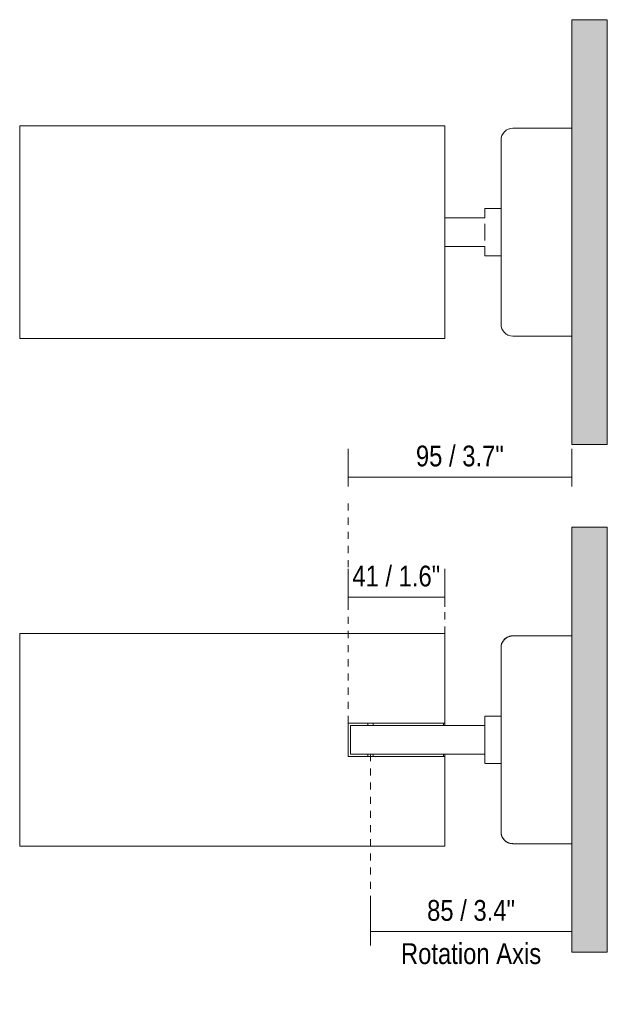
# Model space of a CAD drawing. Header units: millimetres. Extents: x -6666 to -5030, y 21 to 6666.
# Tile 2 of 2: x -6333 to -6084, y 6249 to 6666. Entities that reach past the tile are written whole.
import ezdxf

# ---------------------------------------------------------------- set-up
doc = ezdxf.new("R2010")
doc.units = ezdxf.units.MM
doc.linetypes.add('Dash', pattern=[6, 3, -3])
doc.layers.add('A-ANNO-DIMS', color=7, linetype='Dash', lineweight=9, true_color=0xd2d2d2)
for name, color, linetype, lineweight in [('A-ANNO-DIMS-4', 7, 'Continuous', 9), ('A-WALL', 7, 'Continuous', 9), ('E-LITE-EQPM', 7, 'Continuous', 20)]:
    doc.layers.add(name, color=color, linetype=linetype, lineweight=lineweight)
doc.styles.add('Arial Narrow', font='ARIALN.TTF', dxfattribs={"height": 8.8})
doc.dimstyles.new('FARO_-_2_2mm_Arial_Narrow_mm_Inch_Right', dxfattribs={"dimscale": 304.8, "dimtxt": 9.006193, "dimasz": 0, "dimexe": 0.03937, "dimexo": 0.0625, "dimgap": 0.006562, "dimtad": 1, "dimdec": 0, "dimzin": 0, "dimdsep": 46, "dimtxsty": 'Arial Narrow', "dimblk1": 'NONE', "dimblk2": 'NONE', "dimsah": 1, "dimcen": 0.09, "dimadec": 0, "dimazin": 0, "dimtfac": 1, "dimtdec": 4, "dimtix": 1, "dimtmove": 0, "dimatfit": 3, "dimfxl": 0.013123, "dimfxlon": 1, "dimtvp": 1, "dimtolj": 1, "dimtzin": 0, "dimarcsym": 2})

# ---------------------------------------------------------------- blocks, each defined once
blk = doc.blocks.new('FOST SURFACE90_ok - FOST SURFACE Ø90 white-555727-Planta_PDF')
at = {"layer": 'E-LITE-EQPM'}
for p, q in [((-3260.41, 6620.29), (-3260.25, 6620.31)), ((-3263.96, 6586.47), (-3270.76, 6586.47)), ((-3287.83, 6582.6), (-3270.76, 6582.6)), ((-3270.76, 6576.5), (-3270.76, 6580.05)), ((-3270.76, 6576.5), (-3270.76, 6572.94)), ((-3270.76, 6570.4), (-3287.83, 6570.4)), ((-3270.76, 6566.52), (-3263.96, 6566.52)), ((-3263.75, 6536.04), (-3263.77, 6536.2))]:
    blk.add_line(p, q, dxfattribs=at)
at = {"layer": 'E-LITE-EQPM', "flags": 128}
for points in [[(-3262.33, 6619.17), (-3262.26, 6619.26), (-3262.06, 6619.37)], [(-3263.56, 6617.35), (-3263.51, 6617.56), (-3263.42, 6617.7)], [(-3270.76, 6582.6), (-3270.76, 6586.44), (-3270.76, 6586.47)], [(-3270.76, 6570.4), (-3270.76, 6566.55), (-3270.76, 6566.52)], [(-3262.63, 6534.13), (-3262.72, 6534.2), (-3262.83, 6534.39)], [(-3260.81, 6532.89), (-3261.02, 6532.94), (-3261.16, 6533.04)]]:
    blk.add_lwpolyline(points, dxfattribs=at)
blk = doc.blocks.new('FOST SURFACE90_ok - FOST SURFACE Ø90 white-553258-Planta_PDF')
at = {"layer": 'E-LITE-EQPM'}
for p, q in [((-3320.44, 6368.6), (-3320.44, 6367.6)), ((-3318.12, 6367.6), (-3318.12, 6368.6)), ((-3288.37, 6368.6), (-3288.37, 6367.6)), ((-3287.83, 6368.53), (-3287.83, 6367.54)), ((-3263.96, 6371.47), (-3270.76, 6371.47)), ((-3327.78, 6355.4), (-3327.78, 6367.6)), ((-3327.78, 6367.6), (-3270.76, 6367.6)), ((-3327.78, 6355.4), (-3270.76, 6355.4)), ((-3320.44, 6355.4), (-3320.44, 6354.4)), ((-3318.12, 6354.4), (-3318.12, 6355.4)), ((-3288.37, 6355.4), (-3288.37, 6354.4)), ((-3287.83, 6355.32), (-3287.83, 6354.32)), ((-3270.76, 6351.52), (-3263.96, 6351.52))]:
    blk.add_line(p, q, dxfattribs=at)
at = {"layer": 'E-LITE-EQPM', "flags": 128}
for points in [[(-3263.9, 6401.3), (-3263.86, 6401.49), (-3263.82, 6401.69), (-3263.77, 6401.88), (-3263.71, 6402.07), (-3263.64, 6402.26), (-3263.57, 6402.45), (-3263.48, 6402.63), (-3263.39, 6402.81), (-3263.3, 6402.98), (-3263.2, 6403.16), (-3263.09, 6403.32), (-3262.97, 6403.49)], [(-3262.85, 6403.64), (-3262.72, 6403.8), (-3262.58, 6403.94), (-3262.44, 6404.09), (-3262.3, 6404.22), (-3262.15, 6404.35), (-3261.99, 6404.48), (-3261.83, 6404.6), (-3261.66, 6404.71), (-3261.49, 6404.81), (-3261.32, 6404.91), (-3261.14, 6405), (-3260.96, 6405.08)], [(-3260.77, 6405.16), (-3260.58, 6405.23), (-3260.39, 6405.29), (-3260.2, 6405.34), (-3260.01, 6405.39), (-3259.81, 6405.43), (-3259.61, 6405.46), (-3259.41, 6405.48), (-3259.21, 6405.49), (-3259.01, 6405.5), (-3258.96, 6405.5)], [(-3263.96, 6400.5), (-3263.96, 6400.7), (-3263.94, 6400.9), (-3263.92, 6401.1)], [(-3270.76, 6371.44), (-3270.76, 6368.94), (-3270.76, 6361.5)], [(-3270.76, 6351.55), (-3270.76, 6354.05), (-3270.76, 6361.5)], [(-3263.62, 6320.68), (-3263.69, 6320.87), (-3263.75, 6321.06), (-3263.8, 6321.25), (-3263.85, 6321.44), (-3263.89, 6321.64), (-3263.92, 6321.84), (-3263.94, 6322.04), (-3263.95, 6322.24), (-3263.96, 6322.44), (-3263.96, 6322.49)], [(-3262.1, 6318.6), (-3262.26, 6318.73), (-3262.4, 6318.87), (-3262.55, 6319.01), (-3262.68, 6319.15), (-3262.81, 6319.31), (-3262.94, 6319.46), (-3263.06, 6319.62), (-3263.17, 6319.79), (-3263.27, 6319.96), (-3263.37, 6320.13), (-3263.46, 6320.31), (-3263.54, 6320.49)], [(-3259.76, 6317.55), (-3259.95, 6317.59), (-3260.15, 6317.63), (-3260.34, 6317.69), (-3260.53, 6317.74), (-3260.72, 6317.81), (-3260.91, 6317.89), (-3261.09, 6317.97), (-3261.27, 6318.06), (-3261.44, 6318.15), (-3261.62, 6318.25), (-3261.78, 6318.36), (-3261.95, 6318.48)], [(-3258.96, 6317.49), (-3259.16, 6317.5), (-3259.36, 6317.51), (-3259.56, 6317.53)]]:
    blk.add_lwpolyline(points, dxfattribs=at)
blk = doc.blocks.new('DIMBLOCK1-Planta_PDF')
at = {"layer": 'A-ANNO-DIMS-4', "color": 251, "true_color": 0x5b5b5b, "transparency": 16777216}
for p, q in [((-6193.53, 6468.74), (-6193.53, 6484.74)), ((-6098.73, 6468.74), (-6098.73, 6484.74)), ((-6193.53, 6472.74), (-6098.73, 6472.74)), ((-6193.53, 6472.74), (-6193.53, 6468.74)), ((-6098.73, 6472.74), (-6098.73, 6468.74))]:
    blk.add_line(p, q, dxfattribs=at)
at = {"layer": 'A-ANNO-DIMS-4', "color": 0, "transparency": 16777216, "insert": (-6164.79, 6486.11), "char_height": 8.8, "width": 44.7736, "attachment_point": 1, "line_spacing_factor": 0.974696, "style": 'Arial Narrow'}
blk.add_mtext('95 / 3.7"', dxfattribs=at)
blk = doc.blocks.new('_None')
blk = doc.blocks.new('DIMBLOCK2-Planta_PDF')
at = {"layer": 'A-ANNO-DIMS-4', "color": 251, "true_color": 0x5b5b5b, "transparency": 16777216}
for p, q in [((-6193.53, 6421.62), (-6193.53, 6433.87)), ((-6152.6, 6421.62), (-6152.6, 6433.87)), ((-6193.53, 6421.87), (-6152.6, 6421.87)), ((-6193.53, 6421.87), (-6193.53, 6417.87)), ((-6152.6, 6421.87), (-6152.6, 6417.87))]:
    blk.add_line(p, q, dxfattribs=at)
at = {"layer": 'A-ANNO-DIMS-4', "color": 0, "transparency": 16777216, "insert": (-6191.72, 6435.25), "char_height": 8.8, "width": 44.7736, "attachment_point": 1, "line_spacing_factor": 0.974696, "style": 'Arial Narrow'}
blk.add_mtext('41 / 1.6"', dxfattribs=at)
blk = doc.blocks.new('DIMBLOCK3-Planta_PDF')
at = {"layer": 'A-ANNO-DIMS-4', "color": 251, "true_color": 0x5b5b5b, "transparency": 16777216}
for p, q in [((-6184.05, 6280), (-6184.05, 6292.25)), ((-6098.73, 6280), (-6098.73, 6292.25)), ((-6184.05, 6280.25), (-6098.73, 6280.25)), ((-6184.05, 6280.25), (-6184.05, 6276.25)), ((-6098.73, 6280.25), (-6098.73, 6276.25))]:
    blk.add_line(p, q, dxfattribs=at)
at = {"layer": 'A-ANNO-DIMS-4', "color": 0, "transparency": 16777216, "char_height": 8.8, "attachment_point": 1, "line_spacing_factor": 0.974696, "style": 'Arial Narrow'}
for s, insert, width in [('85 / 3.4"', (-6160.05, 6293.63), 44.7736), ('Rotation Axis', (-6171.12, 6275.33), 71.3634)]:
    blk.add_mtext(s, dxfattribs=dict(at, insert=insert, width=width))

msp = doc.modelspace()

# ---------------------------------------------------------------- hatches: boundary and pattern name
at = {"layer": 'A-WALL', "true_color": 0xf7f7f7}
for points in [[(-6098.73, 6486.5), (-6083.73, 6486.5), (-6083.73, 6666.5), (-6098.73, 6666.5), (-6098.73, 6520.31)], [(-6098.73, 6271.5), (-6083.73, 6271.5), (-6083.73, 6451.5), (-6098.73, 6451.5), (-6098.73, 6301.7)]]:
    msp.add_hatch(color=7, dxfattribs=at).paths.add_polyline_path(points)

# ---------------------------------------------------------------- linework, layer by layer
at = {"layer": 'A-ANNO-DIMS'}
for p, q in [((-6193.53, 6368.6), (-6193.53, 6463.6)), ((-6152.6, 6406.5), (-6152.6, 6436.5)), ((-6184.05, 6355.4), (-6184.05, 6271.5))]:
    msp.add_line(p, q, dxfattribs=at)
at = {"layer": 'A-WALL', "color": 253, "true_color": 0xaaaaaa}
for p, q in [((-6098.73, 6620.5), (-6098.73, 6666.5)), ((-6083.73, 6666.5), (-6098.73, 6666.5)), ((-6083.73, 6666.5), (-6083.73, 6486.5)), ((-6098.73, 6486.5), (-6098.73, 6532.49)), ((-6083.73, 6486.5), (-6098.73, 6486.5)), ((-6098.73, 6405.5), (-6098.73, 6451.5)), ((-6083.73, 6451.5), (-6098.73, 6451.5)), ((-6083.73, 6451.5), (-6083.73, 6271.5)), ((-6098.73, 6271.5), (-6098.73, 6317.49)), ((-6083.73, 6271.5), (-6098.73, 6271.5))]:
    msp.add_line(p, q, dxfattribs=at)
at = {"layer": 'E-LITE-EQPM'}
for p, q in [((-6152.6, 6621.5), (-6332.6, 6621.5)), ((-6332.6, 6621.5), (-6332.6, 6531.5)), ((-6152.6, 6531.5), (-6152.6, 6621.5)), ((-6098.73, 6620.5), (-6123.73, 6620.5)), ((-6098.73, 6532.49), (-6098.73, 6620.5)), ((-6128.73, 6615.5), (-6128.73, 6537.49)), ((-6332.6, 6531.5), (-6152.6, 6531.5)), ((-6123.73, 6532.49), (-6098.73, 6532.49)), ((-6152.6, 6406.5), (-6332.6, 6406.5)), ((-6332.6, 6406.5), (-6332.6, 6316.5)), ((-6152.6, 6368.6), (-6152.6, 6406.5)), ((-6098.73, 6405.5), (-6123.73, 6405.5)), ((-6098.73, 6317.49), (-6098.73, 6405.5)), ((-6128.73, 6400.5), (-6128.73, 6322.49)), ((-6193.53, 6368.6), (-6152.6, 6368.6)), ((-6193.53, 6354.4), (-6193.53, 6368.6)), ((-6152.6, 6354.4), (-6193.53, 6354.4)), ((-6152.6, 6316.5), (-6152.6, 6354.4)), ((-6332.6, 6316.5), (-6152.6, 6316.5)), ((-6123.73, 6317.49), (-6098.73, 6317.49))]:
    msp.add_line(p, q, dxfattribs=at)
for centre, start, end in [((-6123.73, 6615.5), 90, 180), ((-6123.73, 6537.49), 180, 270), ((-6123.73, 6400.5), 90, 180), ((-6123.73, 6322.49), 180, 270)]:
    msp.add_arc(centre, 5, start, end, dxfattribs=at)

# ---------------------------------------------------------------- block references
for name in ['FOST SURFACE90_ok - FOST SURFACE Ø90 white-555727-Planta_PDF', 'FOST SURFACE90_ok - FOST SURFACE Ø90 white-553258-Planta_PDF']:
    msp.add_blockref(name, (-2864.77, 0), dxfattribs=at)

# ---------------------------------------------------------------- dimensions: what is measured, and where the dimension line sits
at = {"layer": 'A-ANNO-DIMS', "color": 251, "linetype": 'Continuous', "true_color": 0x5b5b5b}
for base, p1, p2, override, picture, middle in [((-6098.73, 6472.74), (-6193.53, 6468.74), (-6098.73, 6468.74), {"dimpost": '<>', "dimfxl": 94.803732}, 'DIMBLOCK1-Planta_PDF', (-6146.13, 6480.43)), ((-6152.6, 6421.87), (-6193.53, 6417.87), (-6152.6, 6417.87), {"dimpost": '<>', "dimfxl": 40.934523}, 'DIMBLOCK2-Planta_PDF', (-6173.07, 6429.57))]:
    dim = msp.add_linear_dim(base=base, p1=p1, p2=p2, dimstyle='FARO_-_2_2mm_Arial_Narrow_mm_Inch_Right', override=override, dxfattribs=at)
    dim.commit()
    dim.dimension.update_dxf_attribs({"geometry": picture, "text_midpoint": middle})
dim = msp.add_linear_dim(base=(-6098.73, 6280.25), p1=(-6184.05, 6276.25), p2=(-6098.73, 6276.25), text='<>\\XRotation Axis', dimstyle='FARO_-_2_2mm_Arial_Narrow_mm_Inch_Right', override={"dimpost": '<>', "dimfxl": 85.319955}, dxfattribs=at)
dim.commit()
dim.dimension.update_dxf_attribs({"geometry": 'DIMBLOCK3-Planta_PDF', "text_midpoint": (-6141.39, 6280.25)})

doc.saveas('drawing.dxf')
